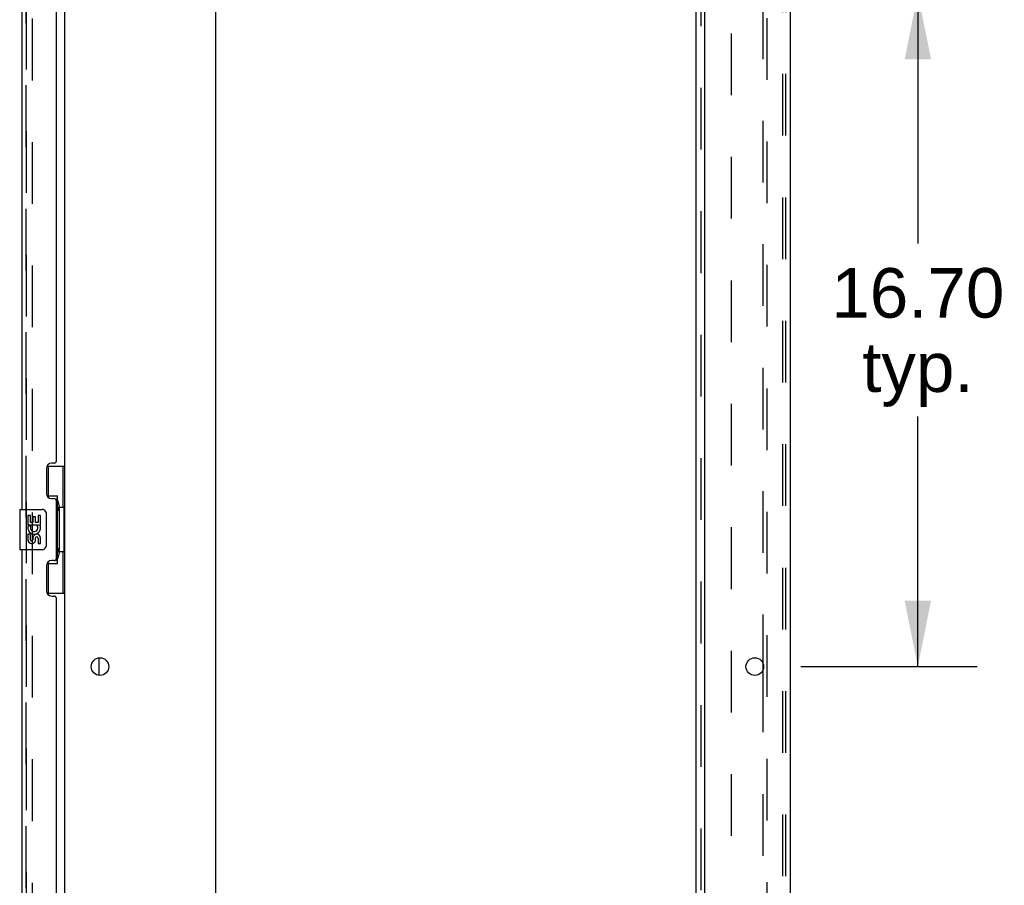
# Model space of a CAD drawing. Header units: inches. Extents: x 0 to 278, y 0 to 180.
# Tile 80 of 84: x 154 to 178, y 95 to 116. Entities that reach past the tile are written whole.
import ezdxf

# ---------------------------------------------------------------- set-up
doc = ezdxf.new("R2010")
doc.units = ezdxf.units.IN
doc.header["$LTSCALE"] = 15.310625
doc.header["$MEASUREMENT"] = 0
doc.linetypes.add('HIDDEN', pattern=[0.2, 0.1, -0.1])
doc.layers.get('0').update_dxf_attribs({"linetype": 'CONTINUOUS'})
for name, color, linetype in [('DEFAULT_2', 8, 'HIDDEN'), ('DIMENSIONS', 7, 'CONTINUOUS'), ('LEFTHAND_DOOR_ASSEMBLY', 7, 'CONTINUOUS'), ('RIGHTHAND_DOOR_ASSEMBLY', 7, 'CONTINUOUS'), ('SUBPANEL', 7, 'CONTINUOUS')]:
    doc.layers.add(name, color=color, linetype=linetype)
doc.styles.get("Standard").update_dxf_attribs({"font": 'arial.ttf'})
doc.dimstyles.new('DIMSTYLE_1', dxfattribs={"dimtxt": 1.228125, "dimasz": 1.6375, "dimexe": 0.09, "dimexo": 0.07, "dimgap": 0.0375, "dimtad": 0, "dimtih": 1, "dimtoh": 1, "dimzin": 4, "dimdsep": 46, "dimtxsty": 'Standard', "dimblk": '_FILLED', "dimblk1": '_FILLED', "dimblk2": '_FILLED', "dimcen": 0.09, "dimadec": 3, "dimazin": 1, "dimtfac": 1, "dimtdec": 3, "dimtofl": 0, "dimtmove": 0, "dimatfit": 3, "dimldrblk": '_FILLED', "dimfxl": 0, "dimtolj": 1, "dimtzin": 4, "dimarcsym": 0})

# ---------------------------------------------------------------- blocks, each defined once
blk = doc.blocks.new('_FILLED')
at = {"color": 0, "linetype": 'ByBlock'}
blk.add_solid([(0, 0), (-1, 0.2), (-1, -0.2)], dxfattribs=at)
blk = doc.blocks.new('*D16')
at = {"layer": 'DIMENSIONS', "color": 2, "linetype": 'Continuous'}
for p, q in [((173.31, 116.876), (177.683, 116.876)), ((176.21, 116.876), (176.21, 110.675)), ((176.21, 100.176), (176.21, 106.377)), ((173.31, 100.176), (177.683, 100.176))]:
    blk.add_line(p, q, dxfattribs=at)
at = {"layer": 'DIMENSIONS', "color": 2, "linetype": 'Continuous', "xscale": 1.6375, "yscale": 1.6375, "zscale": 1.6375}
for p, rotation in [((176.21, 116.876), 90), ((176.21, 100.176), 270)]:
    blk.add_blockref('_FILLED', p, dxfattribs=dict(at, rotation=rotation))
at = {"layer": 'DIMENSIONS', "color": 2, "linetype": 'Continuous', "insert": (176.21, 110.061), "char_height": 1.2281, "width": 4.29159, "attachment_point": 2, "line_spacing_factor": 0.9}
blk.add_mtext('16.70\\Ptyp.', dxfattribs=at)
blk = doc.blocks.new('*D19')
at = {"layer": 'DIMENSIONS', "color": 2, "linetype": 'Continuous'}
for p, q in [((170.914, 68.818), (167.662, 68.818)), ((173.039, 68.818), (176.314, 68.818))]:
    blk.add_line(p, q, dxfattribs=at)
at = {"layer": 'DIMENSIONS', "color": 2, "linetype": 'Continuous', "xscale": 1.6375, "yscale": 1.6375, "zscale": 1.6375}
blk.add_blockref('_FILLED', (170.914, 68.818), dxfattribs=at)
at = {"layer": 'DIMENSIONS', "color": 2, "linetype": 'Continuous', "xscale": 1.6375, "yscale": 1.6375, "zscale": 1.6375, "rotation": 180}
blk.add_blockref('_FILLED', (173.039, 68.818), dxfattribs=at)
at = {"layer": 'DIMENSIONS', "color": 2, "linetype": 'Continuous', "insert": (167.048, 69.432), "char_height": 1.2281, "width": 3.3374, "attachment_point": 3, "line_spacing_factor": 0.9}
blk.add_mtext('2.13', dxfattribs=at)

msp = doc.modelspace()

# ---------------------------------------------------------------- linework, layer by layer
at = {"color": 3, "linetype": 'Continuous'}
for p, q in [((173.039, 134.722), (173.039, 48.93)), ((155.039, 52.274), (155.039, 131.378)), ((158.789, 50.951), (158.789, 131.326)), ((170.914, 131.326), (170.914, 50.951)), ((172.36, 100.273), (172.36, 100.078))]:
    msp.add_line(p, q, dxfattribs=at)
at = {"color": 7, "linetype": 'Continuous'}
msp.add_line((155.893, 99.958), (155.893, 100.393), dxfattribs=at)
at = {"color": 3, "linetype": 'Continuous'}
for centre in [(155.914, 100.176), (172.164, 100.176)]:
    msp.add_circle(centre, 0.219, dxfattribs=at)
at = {"layer": 'DEFAULT_2', "color": 8, "linetype": 'HIDDEN'}
for p, q in [((172.464, 134.638), (172.464, 49.013)), ((172.862, 49.043), (172.862, 134.608)), ((172.935, 49.043), (172.935, 134.608)), ((154.227, 131.56), (154.227, 52.091)), ((172.36, 116.778), (172.36, 100.273)), ((172.36, 100.078), (172.36, 83.573))]:
    msp.add_line(p, q, dxfattribs=at)
at = {"layer": 'LEFTHAND_DOOR_ASSEMBLY', "color": 8, "linetype": 'HIDDEN'}
msp.add_line((154.085, 51.822), (154.085, 131.829), dxfattribs=at)
at = {"layer": 'RIGHTHAND_DOOR_ASSEMBLY', "color": 8, "linetype": 'HIDDEN'}
msp.add_line((154.085, 131.829), (154.085, 51.822), dxfattribs=at)
at = {"layer": 'RIGHTHAND_DOOR_ASSEMBLY', "color": 3, "linetype": 'Continuous'}
for p, q in [((153.981, 104.076), (153.981, 126.576)), ((154.835, 105.283), (154.835, 125.368)), ((154.585, 105.093), (154.585, 104.473)), ((154.775, 105.223), (154.715, 105.223)), ((154.715, 104.343), (154.775, 104.343)), ((154.835, 102.868), (154.835, 104.283)), ((153.981, 80.576), (153.981, 103.076)), ((154.585, 102.678), (154.585, 102.058)), ((154.775, 102.808), (154.715, 102.808)), ((154.715, 101.928), (154.775, 101.928)), ((154.835, 81.783), (154.835, 101.868))]:
    msp.add_line(p, q, dxfattribs=at)
at = {"layer": 'RIGHTHAND_DOOR_ASSEMBLY', "color": 7, "linetype": 'Continuous'}
for p, q in [((154.599, 105.151), (155.039, 105.151)), ((154.635, 104.371), (154.635, 105.151)), ((155, 104.126), (155, 105.151)), ((154.635, 104.416), (154.862, 104.416)), ((154.862, 102.736), (154.862, 104.416)), ((154.899, 104.176), (154.899, 104.156)), ((154.899, 104.126), (154.899, 103.026)), ((155.022, 104.126), (154.899, 104.126)), ((155.022, 103.026), (155.022, 104.126)), ((153.921, 104.061), (153.921, 103.091)), ((153.936, 104.076), (154.476, 104.076)), ((154.124, 103.922), (154.124, 103.691)), ((154.187, 103.922), (154.124, 103.922)), ((154.187, 103.754), (154.187, 103.922)), ((154.25, 103.89), (154.25, 103.754)), ((154.311, 103.89), (154.25, 103.89)), ((154.311, 103.754), (154.311, 103.89)), ((154.376, 103.922), (154.376, 103.754)), ((154.439, 103.922), (154.376, 103.922)), ((154.439, 103.691), (154.439, 103.922)), ((154.576, 103.976), (154.576, 103.176)), ((154.124, 103.691), (154.386, 103.691)), ((154.195, 103.655), (154.137, 103.68)), ((154.25, 103.754), (154.187, 103.754)), ((154.376, 103.754), (154.311, 103.754)), ((154.386, 103.691), (154.358, 103.672)), ((154.42, 103.691), (154.439, 103.691)), ((154.124, 103.461), (154.124, 103.324)), ((154.187, 103.461), (154.124, 103.461)), ((154.187, 103.324), (154.187, 103.461)), ((154.25, 103.366), (154.25, 103.324)), ((154.311, 103.304), (154.31, 103.373)), ((154.376, 103.366), (154.376, 103.23)), ((154.439, 103.23), (154.439, 103.366)), ((154.376, 103.23), (154.439, 103.23)), ((154.476, 103.076), (153.936, 103.076)), ((155.022, 103.026), (154.899, 103.026)), ((154.899, 102.995), (154.899, 102.975)), ((155, 102.001), (155, 103.026)), ((154.635, 102.001), (154.635, 102.781)), ((154.635, 102.736), (154.862, 102.736)), ((154.599, 102.001), (155.039, 102.001))]:
    msp.add_line(p, q, dxfattribs=at)
for points in [[(154.826, 104.315), (154.828, 104.318), (154.834, 104.327), (154.839, 104.335), (154.843, 104.342), (154.847, 104.349), (154.85, 104.355), (154.853, 104.361), (154.856, 104.367), (154.858, 104.372), (154.859, 104.377), (154.861, 104.381), (154.861, 104.385), (154.862, 104.389), (154.862, 104.392)], [(154.569, 104.012), (154.571, 104.006), (154.573, 104), (154.574, 103.994), (154.575, 103.988), (154.576, 103.982), (154.576, 103.976)], [(154.576, 103.176), (154.576, 103.169), (154.575, 103.163), (154.574, 103.157), (154.573, 103.151), (154.571, 103.145), (154.569, 103.14)], [(154.862, 102.759), (154.862, 102.763), (154.861, 102.767), (154.861, 102.771), (154.859, 102.775), (154.858, 102.78), (154.856, 102.785), (154.853, 102.79), (154.85, 102.796), (154.847, 102.803), (154.843, 102.81), (154.839, 102.817), (154.834, 102.825), (154.828, 102.833), (154.826, 102.837)]]:
    msp.add_lwpolyline(points, dxfattribs=at)
at = {"layer": 'RIGHTHAND_DOOR_ASSEMBLY', "color": 3, "linetype": 'Continuous'}
for centre, radius, start, end in [((154.715, 105.093), 0.13, 90, 180), ((154.775, 105.283), 0.06, 270, 360), ((154.715, 104.473), 0.13, 180, 270), ((154.775, 104.283), 0.06, 0, 90), ((154.715, 102.678), 0.13, 90, 180), ((154.775, 102.868), 0.06, 270, 360), ((154.715, 102.058), 0.13, 180, 270), ((154.775, 101.868), 0.06, 0, 90)]:
    msp.add_arc(centre, radius, start, end, dxfattribs=at)
at = {"layer": 'RIGHTHAND_DOOR_ASSEMBLY', "color": 7, "linetype": 'Continuous'}
for centre, radius, start, end in [((153.936, 104.061), 0.015, 90, 180), ((154.476, 103.976), 0.1, 21.205, 90), ((154.281, 103.618), 0.157, 156.5966, 341.8791), ((154.281, 103.618), 0.0943, 156.5966, 35.1122), ((154.281, 103.618), 0.157, 25.737, 27.8532), ((154.285, 103.618), 0.154, 341.4199, 26.1963), ((154.344, 103.366), 0.0943, 0, 180), ((154.345, 103.361), 0.0362, 83.4285, 161.7628), ((154.344, 103.366), 0.0314, 0, 81.2295), ((154.218, 103.324), 0.0943, 180, 248.6704), ((154.218, 103.324), 0.0943, 248.6999, 347.4338), ((154.218, 103.324), 0.0314, 180, 0.0485), ((154.476, 103.176), 0.1, 270, 338.7946), ((153.936, 103.091), 0.015, 180, 270)]:
    msp.add_arc(centre, radius, start, end, dxfattribs=at)
for centre, start_param, end_param in [((154.795, 104.166), -1.51401, -0.699287), ((154.795, 104.166), -2.442306, -1.627583), ((154.795, 102.985), -1.51401, -0.699287), ((154.795, 102.985), -2.442306, -1.627583)]:
    msp.add_ellipse(centre, major_axis=(0, 0.18), ratio=0.579493, start_param=start_param, end_param=end_param, dxfattribs=at)
at = {"layer": 'SUBPANEL', "color": 3, "linetype": 'Continuous'}
msp.add_line((170.71, 52.982), (170.71, 130.669), dxfattribs=at)
at = {"layer": 'SUBPANEL', "color": 8, "linetype": 'HIDDEN'}
for p, q in [((170.835, 54.822), (170.835, 128.83)), ((171.585, 59.232), (171.585, 124.419))]:
    msp.add_line(p, q, dxfattribs=at)

# ---------------------------------------------------------------- dimensions: what is measured, and where the dimension line sits
at = {"layer": 'DIMENSIONS', "color": 2, "linetype": 'Continuous'}
dim = msp.add_linear_dim(base=(170.914165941, 68.81836928), p1=(173.039165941, 134.681732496), p2=(170.914165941, 50.950732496), angle=180, dimstyle='DIMSTYLE_1', dxfattribs=at)
dim.commit()
dim.dimension.update_dxf_attribs({"geometry": '*D19', "text_midpoint": (165.363704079, 68.811523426), "dimtype": 160})
dim = msp.add_linear_dim(base=(176.21, 100.176), p1=(173.24, 116.876), p2=(173.24, 100.176), angle=270, text='<>\\Ptyp.', dimstyle='DIMSTYLE_1', dxfattribs=at)
dim.commit()
dim.dimension.update_dxf_attribs({"geometry": '*D16', "text_midpoint": (176.21, 108.526), "dimtype": 160})

doc.saveas('drawing.dxf')
